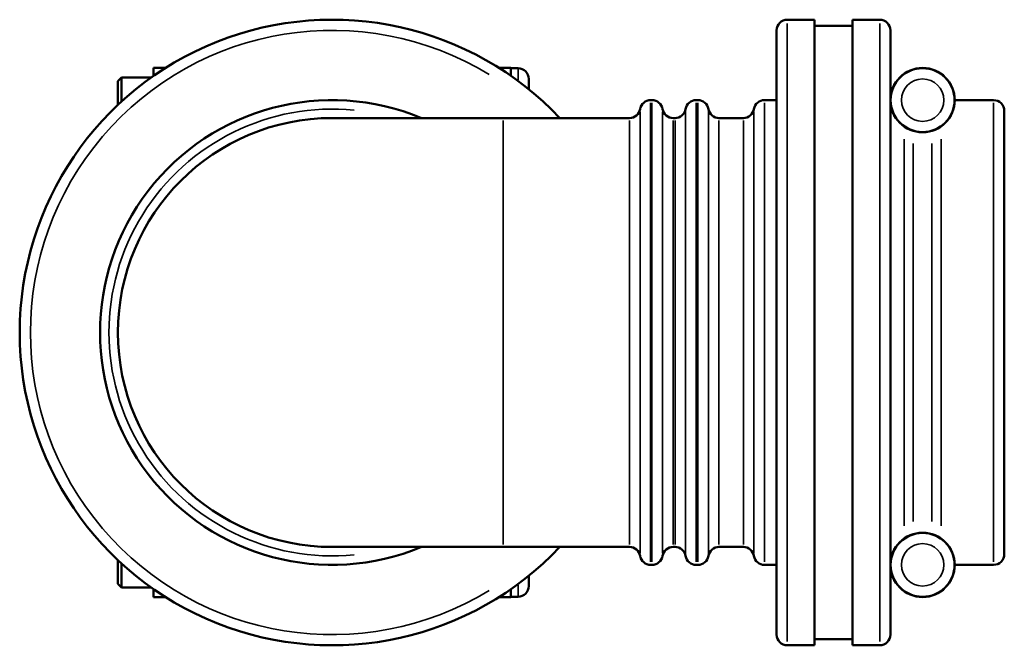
# Model space of a CAD drawing. Header units: millimetres. Extents: x -119 to 1468, y -170 to 1640.
# Tile 7 of 10: x 304 to 745, y 793 to 1073. Entities that reach past the tile are written whole.
import ezdxf

# ---------------------------------------------------------------- set-up
doc = ezdxf.new("R2010")
doc.units = ezdxf.units.MM
doc.layers.add('Visible (ISO)', color=7, linetype='Continuous', lineweight=50)
doc.layers.add('Visible Narrow (ISO)', color=7, linetype='Continuous', lineweight=35)

msp = doc.modelspace()

# ---------------------------------------------------------------- linework, layer by layer
at = {"layer": 'Visible (ISO)'}
for p, q in [((647.831, 1072.982), (660.031, 1072.982)), ((660.031, 792.982), (660.031, 1072.982)), ((677.031, 792.982), (677.031, 1072.982)), ((677.031, 1072.982), (689.231, 1072.982)), ((643.031, 797.782), (643.031, 1068.182)), ((660.031, 1070.182), (677.031, 1070.182)), ((694.031, 1068.182), (694.031, 797.782)), ((364.031, 1051.382), (364.031, 1047.874)), ((369.322, 1051.382), (364.031, 1051.382)), ((524.031, 1051.382), (518.74, 1051.382)), ((524.031, 1047.874), (524.031, 1051.382)), ((524.031, 1051.282), (527.231, 1051.282)), ((348.031, 1045.462), (349.631, 1047.062)), ((348.031, 1034.884), (348.031, 1045.462)), ((349.631, 1047.062), (349.631, 1036.368)), ((362.879, 1047.062), (349.631, 1047.062)), ((532.031, 1046.482), (532.031, 1041.868)), ((586.631, 1036.982), (587.231, 1036.982)), ((607.031, 1036.982), (607.765, 1036.982)), ((637.631, 1036.982), (643.031, 1036.982)), ((722.831, 1036.982), (740.231, 1036.982)), ((745.031, 1032.182), (745.031, 833.782)), ((520.631, 1028.982), (444.031, 1028.982)), ((520.631, 1028.982), (577.165, 1028.982)), ((596.697, 1028.982), (597.565, 1028.982)), ((617.231, 1028.982), (628.165, 1028.982)), ((444.031, 836.982), (520.631, 836.982)), ((520.631, 836.982), (577.165, 836.982)), ((596.697, 836.982), (597.565, 836.982)), ((617.231, 836.982), (628.165, 836.982)), ((348.031, 831.08), (348.031, 820.502)), ((349.631, 818.902), (349.631, 829.596)), ((586.631, 828.982), (587.231, 828.982)), ((607.031, 828.982), (607.765, 828.982)), ((637.631, 828.982), (643.031, 828.982)), ((722.831, 828.982), (740.231, 828.982)), ((348.031, 820.502), (349.631, 818.902)), ((532.031, 819.482), (532.031, 824.097)), ((349.631, 818.902), (362.879, 818.902)), ((364.031, 814.582), (364.031, 818.091)), ((524.031, 818.091), (524.031, 814.582)), ((364.031, 814.582), (369.322, 814.582)), ((518.74, 814.582), (524.031, 814.582)), ((527.231, 814.682), (524.031, 814.682)), ((660.031, 795.782), (677.031, 795.782)), ((647.831, 792.982), (660.031, 792.982)), ((677.031, 792.982), (689.231, 792.982))]:
    msp.add_line(p, q, dxfattribs=at)
for centre, radius in [((708.431, 1036.982), 14.4), ((708.431, 1036.982), 14.3), ((708.431, 828.982), 14.4), ((708.431, 828.982), 14.3)]:
    msp.add_circle(centre, radius, dxfattribs=at)
for centre, radius, start, end in [((444.031, 932.982), 140, 43.29181, 316.70819), ((647.831, 1068.182), 4.8, 90, 180), ((689.231, 1068.182), 4.8, 0, 90), ((527.231, 1046.482), 4.8, 0, 90), ((444.031, 932.982), 104, 67.38014, 292.61986), ((586.631, 1032.182), 4.8, 90, 170.40593), ((587.231, 1032.182), 4.8, 9.59407, 90), ((607.031, 1032.182), 4.8, 90, 170.40593), ((607.765, 1032.182), 4.8, 9.59407, 90), ((637.631, 1032.182), 4.8, 90, 170.40593), ((740.231, 1032.182), 4.8, 0, 90), ((577.165, 1033.782), 4.8, 270, 350.40593), ((596.697, 1033.782), 4.8, 189.59407, 270), ((597.565, 1033.782), 4.8, 270, 350.40593), ((617.231, 1033.782), 4.8, 189.59407, 270), ((628.165, 1033.782), 4.8, 270, 350.40593), ((444.031, 932.982), 96, 90, 270), ((577.165, 832.182), 4.8, 9.59407, 90), ((596.697, 832.182), 4.8, 90, 170.40593), ((597.565, 832.182), 4.8, 9.59407, 90), ((617.231, 832.182), 4.8, 90, 170.40593), ((628.165, 832.182), 4.8, 9.59407, 90), ((740.231, 833.782), 4.8, 270, 0), ((586.631, 833.782), 4.8, 189.59407, 270), ((587.231, 833.782), 4.8, 270, 350.40593), ((607.031, 833.782), 4.8, 189.59407, 270), ((607.765, 833.782), 4.8, 270, 350.40593), ((637.631, 833.782), 4.8, 189.59407, 270), ((527.231, 819.482), 4.8, 270, 0), ((647.831, 797.782), 4.8, 180, 270), ((689.231, 797.782), 4.8, 270, 0)]:
    msp.add_arc(centre, radius, start, end, dxfattribs=at)
at = {"layer": 'Visible Narrow (ISO)'}
for p, q in [((647.831, 1071.259), (647.831, 794.706)), ((689.231, 794.706), (689.231, 1071.259)), ((527.231, 1046.098), (527.231, 1051.267)), ((586.631, 1035.702), (586.631, 830.263)), ((587.231, 830.263), (587.231, 1035.702)), ((607.031, 1035.702), (607.031, 830.263)), ((607.765, 830.263), (607.765, 1035.702)), ((637.631, 1035.702), (637.631, 830.263)), ((740.231, 830.263), (740.231, 1035.702)), ((520.631, 838.164), (520.631, 1027.8)), ((577.165, 838.164), (577.165, 1027.8)), ((581.898, 1031.751), (581.898, 834.213)), ((591.964, 834.213), (591.964, 1031.751)), ((596.697, 1027.8), (596.697, 838.164)), ((597.565, 838.164), (597.565, 1027.8)), ((602.298, 1031.751), (602.298, 834.213)), ((612.498, 1031.751), (612.498, 834.213)), ((617.231, 1027.8), (617.231, 838.164)), ((628.165, 838.164), (628.165, 1027.8)), ((632.898, 1031.751), (632.898, 834.213)), ((700.117, 846.517), (700.117, 1019.448)), ((716.745, 1019.448), (716.745, 846.517)), ((704.274, 1017.56), (704.274, 848.405)), ((712.588, 848.405), (712.588, 1017.56)), ((527.231, 819.867), (527.231, 814.698))]:
    msp.add_line(p, q, dxfattribs=at)
for centre in [(708.431, 1036.982), (708.431, 828.982)]:
    msp.add_circle(centre, 9.5, dxfattribs=at)
for radius, start, end in [(135.2, 58.71576, 301.28424), (100, 84.36582, 275.63418)]:
    msp.add_arc((444.031, 932.982), radius, start, end, dxfattribs=at)

doc.saveas('drawing.dxf')
